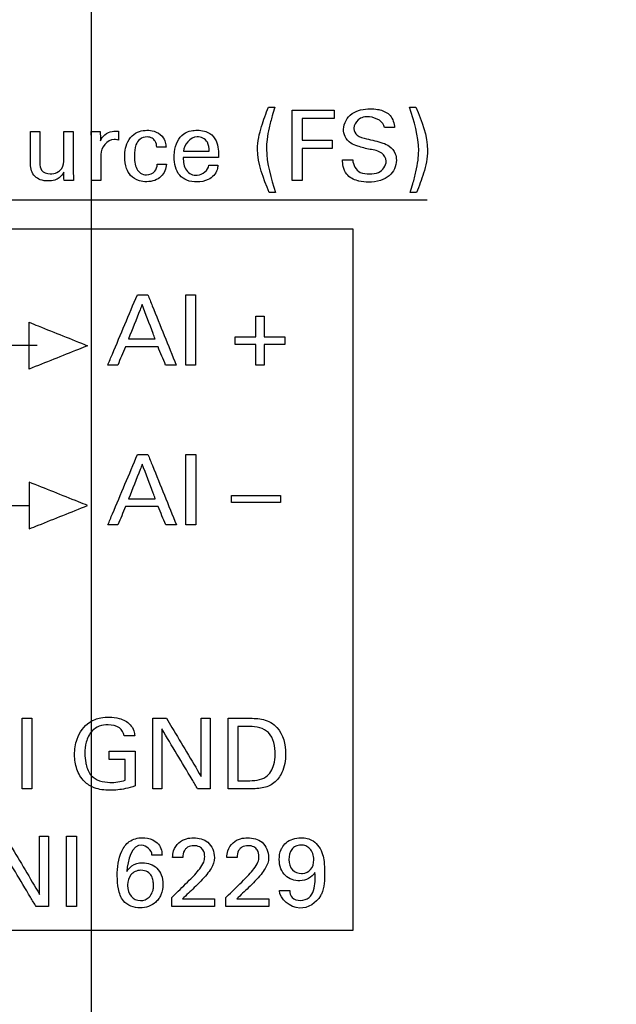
# Model space of a CAD drawing. Header units: inches. Extents: x 0 to 34, y 0 to 22.
# Tile 20 of 111: x 9.54 to 9.922, y 8.919 to 9.55. Entities that reach past the tile are written whole.
import ezdxf

# ---------------------------------------------------------------- set-up
doc = ezdxf.new("R2010")
doc.units = ezdxf.units.IN
doc.header["$LTSCALE"] = 1.87
doc.header["$MEASUREMENT"] = 0
doc.layers.get('0').update_dxf_attribs({"linetype": 'CONTINUOUS'})
doc.layers.add('DATUMCURVES', color=7, linetype='CONTINUOUS')
doc.layers.add('DIMENSIONS', color=7, linetype='CONTINUOUS')
doc.styles.get("Standard").update_dxf_attribs({"font": 'txt', "width": 0.8})
doc.dimstyles.new('DIMSTYLE_1', dxfattribs={"dimtxt": 0.125, "dimasz": 0.18, "dimexe": 0.18, "dimexo": 0.0625, "dimgap": 0.09, "dimtad": 0, "dimtih": 1, "dimtoh": 1, "dimdec": 3, "dimzin": 4, "dimdsep": 46, "dimtxsty": 'STANDARD', "dimblk": '_FILLED', "dimblk1": '_FILLED', "dimblk2": '_FILLED', "dimcen": 0.09, "dimadec": 0, "dimazin": 0, "dimtp": 0.001, "dimtm": 0.001, "dimtfac": 1, "dimtdec": 3, "dimtofl": 0, "dimtmove": 0, "dimatfit": 3, "dimldrblk": '_FILLED', "dimfxl": 1, "dimtolj": 1, "dimtzin": 4, "dimarcsym": 0})

# ---------------------------------------------------------------- blocks, each defined once
blk = doc.blocks.new('_FILLED')
at = {"color": 0, "linetype": 'BYBLOCK'}
blk.add_solid([(0, 0), (-1, 0.1736), (-1, -0.1736)], dxfattribs=at)
blk = doc.blocks.new('*D0')
at = {"layer": 'DIMENSIONS', "color": 2, "linetype": 'CONTINUOUS'}
for p, q in [((9.21098, 10.30652), (7.35598, 10.30652)), ((7.48098, 10.30652), (7.48098, 9.31105)), ((7.48098, 7.94852), (7.48098, 9.06105)), ((11.90848, 7.94852), (7.35598, 7.94852))]:
    blk.add_line(p, q, dxfattribs=at)
at = {"layer": 'DIMENSIONS', "color": 2, "linetype": 'CONTINUOUS', "xscale": 0.18, "yscale": 0.18, "zscale": 0.18}
for p, rotation in [((7.48098, 10.30652), 90), ((7.48098, 7.94852), 270)]:
    blk.add_blockref('_FILLED', p, dxfattribs=dict(at, rotation=rotation))
at = {"layer": 'DIMENSIONS', "color": 2, "linetype": 'CONTINUOUS', "width": 0.8}
for s, p in [('[', (7.44348, 9.12355)), (']', (8.04348, 9.12355)), ('2.358', (6.81848, 9.12355)), ('59.89', (7.54348, 9.12355))]:
    blk.add_text(s, height=0.125, dxfattribs=at).set_placement(p)
blk = doc.blocks.new('*D7')
at = {"layer": 'DIMENSIONS', "color": 2, "linetype": 'CONTINUOUS'}
for p, q in [((9.58598, 9.93152), (9.58598, 7.33682)), ((10.46098, 9.93152), (10.46098, 7.33682)), ((9.58598, 7.46182), (9.22598, 7.46182)), ((10.46098, 7.46182), (10.78871, 7.46182))]:
    blk.add_line(p, q, dxfattribs=at)
at = {"layer": 'DIMENSIONS', "color": 2, "linetype": 'CONTINUOUS', "xscale": 0.18, "yscale": 0.18, "zscale": 0.18}
blk.add_blockref('_FILLED', (9.58598, 7.46182), dxfattribs=at)
at = {"layer": 'DIMENSIONS', "color": 2, "linetype": 'CONTINUOUS', "xscale": 0.18, "yscale": 0.18, "zscale": 0.18, "rotation": 180}
blk.add_blockref('_FILLED', (10.46098, 7.46182), dxfattribs=at)
at = {"layer": 'DIMENSIONS', "color": 2, "linetype": 'CONTINUOUS', "width": 0.8}
for s, p in [('[', (11.57621, 7.39932)), (']', (12.17621, 7.39932)), ('3X', (10.85121, 7.39932)), ('.875', (11.05121, 7.39932)), ('22.23', (11.67621, 7.39932))]:
    blk.add_text(s, height=0.125, dxfattribs=at).set_placement(p)

msp = doc.modelspace()

# ---------------------------------------------------------------- linework, layer by layer
at = {"color": 7, "linetype": 'CONTINUOUS'}
msp.add_arc((11.97098, 35.48603), 26.75, 262.800267, 277.199733, dxfattribs=at)
at = {"layer": 'DATUMCURVES', "color": 40, "linetype": 'CONTINUOUS'}
for points, knots in [([(9.69998, 9.43914, 0.8645), (9.69637, 9.44804, 0.8645), (9.69046, 9.46226, 0.8645), (9.69462, 9.48114, 0.8645), (9.69794, 9.48977, 0.8645), (9.69954, 9.49383, 0.8645)], [0, 0, 0, 0, 0.50819, 0.768998, 1, 1, 1, 1]), ([(9.70367, 9.49383, 0.8645), (9.70307, 9.49199, 0.8645), (9.70167, 9.48762, 0.8645), (9.69995, 9.48072, 0.8645), (9.69853, 9.47366, 0.8645), (9.6976, 9.45957, 0.8645), (9.70126, 9.44824, 0.8645), (9.70404, 9.43914, 0.8645)], [0, 0, 0, 0, 0.103899, 0.246018, 0.381446, 0.489756, 1, 1, 1, 1]), ([(9.79035, 9.43914, 0.8645), (9.79094, 9.44101, 0.8645), (9.79234, 9.4454, 0.8645), (9.79407, 9.45232, 0.8645), (9.79549, 9.45938, 0.8645), (9.79642, 9.47345, 0.8645), (9.79275, 9.48475, 0.8645), (9.78998, 9.49383, 0.8645)], [0, 0, 0, 0, 0.104892, 0.247187, 0.382163, 0.490935, 1, 1, 1, 1]), ([(9.79404, 9.49383, 0.8645), (9.79764, 9.48496, 0.8645), (9.80355, 9.47076, 0.8645), (9.79938, 9.45189, 0.8645), (9.79609, 9.44322, 0.8645), (9.79448, 9.43914, 0.8645)], [0, 0, 0, 0, 0.507019, 0.767816, 1, 1, 1, 1]), ([(9.71473, 9.49196, 0.8645), (9.71613, 9.49196, 0.8645), (9.72509, 9.49196, 0.8645), (9.73405, 9.49196, 0.8645), (9.7416, 9.49196, 0.8645)], [0, 0, 0, 0, 0.15625, 1, 1, 1, 1]), ([(9.71473, 9.44683, 0.8645), (9.71473, 9.44918, 0.8645), (9.71473, 9.46423, 0.8645), (9.71473, 9.47927, 0.8645), (9.71473, 9.49196, 0.8645)], [0, 0, 0, 0, 0.15625, 1, 1, 1, 1]), ([(9.77498, 9.45915, 0.8645), (9.77498, 9.4611, 0.8645), (9.77204, 9.4657, 0.8645), (9.76444, 9.46661, 0.8645), (9.7578, 9.46838, 0.8645), (9.75191, 9.47054, 0.8645), (9.74833, 9.47455, 0.8645), (9.74686, 9.48188, 0.8645), (9.75109, 9.48951, 0.8645), (9.75864, 9.49233, 0.8645), (9.76429, 9.493, 0.8645), (9.76792, 9.49272, 0.8645), (9.76944, 9.49243, 0.8645)], [0, 0, 0, 0, 0.089389, 0.211012, 0.334766, 0.408515, 0.49485, 0.56701, 0.741272, 0.83296, 0.929491, 1, 1, 1, 1]), ([(9.77379, 9.48072, 0.8645), (9.77357, 9.48462, 0.8645), (9.76543, 9.48876, 0.8645), (9.75688, 9.48684, 0.8645), (9.7542, 9.4822, 0.8645), (9.75429, 9.48006, 0.8645), (9.7543, 9.47996, 0.8645)], [0, 0, 0, 0, 0.457915, 0.755088, 0.988307, 1, 1, 1, 1]), ([(9.76944, 9.49243, 0.8645), (9.76995, 9.49234, 0.8645), (9.77294, 9.49167, 0.8645), (9.77857, 9.48905, 0.8645), (9.78011, 9.48343, 0.8645), (9.78029, 9.48072, 0.8645)], [0, 0, 0, 0, 0.08921, 0.527095, 1, 1, 1, 1]), ([(9.7416, 9.48664, 0.8645), (9.74054, 9.48664, 0.8645), (9.7337, 9.48664, 0.8645), (9.72687, 9.48664, 0.8645), (9.7211, 9.48664, 0.8645)], [0, 0, 0, 0, 0.15625, 1, 1, 1, 1]), ([(9.54698, 9.45714, 0.8645), (9.54698, 9.45824, 0.8645), (9.54698, 9.46526, 0.8645), (9.54698, 9.47228, 0.8645), (9.54698, 9.47821, 0.8645)], [0, 0, 0, 0, 0.15625, 1, 1, 1, 1]), ([(9.55298, 9.47821, 0.8645), (9.55298, 9.47716, 0.8645), (9.55298, 9.47043, 0.8645), (9.55298, 9.4637, 0.8645), (9.55298, 9.45802, 0.8645)], [0, 0, 0, 0, 0.15625, 1, 1, 1, 1]), ([(9.56835, 9.46047, 0.8645), (9.56835, 9.46139, 0.8645), (9.56835, 9.4673, 0.8645), (9.56835, 9.47322, 0.8645), (9.56835, 9.47821, 0.8645)], [0, 0, 0, 0, 0.15625, 1, 1, 1, 1]), ([(9.57442, 9.47821, 0.8645), (9.57442, 9.47688, 0.8645), (9.57442, 9.46838, 0.8645), (9.57442, 9.45988, 0.8645), (9.57442, 9.45271, 0.8645)], [0, 0, 0, 0, 0.15625, 1, 1, 1, 1]), ([(9.59185, 9.47214, 0.8645), (9.59266, 9.47528, 0.8645), (9.59751, 9.47871, 0.8645), (9.60206, 9.47854, 0.8645), (9.60341, 9.47847, 0.8645)], [0, 0, 0, 0, 0.705244, 1, 1, 1, 1]), ([(9.60754, 9.46486, 0.8645), (9.60772, 9.4667, 0.8645), (9.60851, 9.47057, 0.8645), (9.61166, 9.47559, 0.8645), (9.61656, 9.47848, 0.8645), (9.62154, 9.47924, 0.8645), (9.62674, 9.47858, 0.8645), (9.63126, 9.47587, 0.8645), (9.63355, 9.47174, 0.8645), (9.63384, 9.4692, 0.8645), (9.63391, 9.46814, 0.8645)], [0, 0, 0, 0, 0.13696, 0.292033, 0.425468, 0.54793, 0.661049, 0.811446, 0.920829, 1, 1, 1, 1]), ([(9.62798, 9.46814, 0.8645), (9.62787, 9.46946, 0.8645), (9.62744, 9.47173, 0.8645), (9.62501, 9.47431, 0.8645), (9.62123, 9.47504, 0.8645), (9.61683, 9.4738, 0.8645), (9.61387, 9.46897, 0.8645), (9.6136, 9.46519, 0.8645), (9.6136, 9.46289, 0.8645)], [0, 0, 0, 0, 0.151439, 0.2535, 0.385804, 0.574504, 0.737197, 1, 1, 1, 1]), ([(9.63932, 9.46517, 0.8645), (9.63992, 9.46985, 0.8645), (9.64246, 9.47602, 0.8645), (9.64958, 9.4788, 0.8645), (9.65412, 9.47914, 0.8645), (9.65823, 9.47875, 0.8645), (9.66287, 9.47689, 0.8645), (9.66748, 9.47108, 0.8645), (9.66756, 9.46506, 0.8645), (9.66747, 9.46146, 0.8645)], [0, 0, 0, 0, 0.274323, 0.381806, 0.462826, 0.560879, 0.63988, 0.772639, 1, 1, 1, 1]), ([(9.66148, 9.46558, 0.8645), (9.66152, 9.46753, 0.8645), (9.66117, 9.47233, 0.8645), (9.65177, 9.47745, 0.8645), (9.64524, 9.46978, 0.8645), (9.64516, 9.46558, 0.8645)], [0, 0, 0, 0, 0.225958, 0.514299, 1, 1, 1, 1]), ([(9.7543, 9.47996, 0.8645), (9.75441, 9.47843, 0.8645), (9.75629, 9.4747, 0.8645), (9.76029, 9.47409, 0.8645), (9.76242, 9.47358, 0.8645)], [0, 0, 0, 0, 0.406224, 1, 1, 1, 1]), ([(9.5861, 9.44683, 0.8645), (9.5861, 9.44814, 0.8645), (9.5861, 9.45647, 0.8645), (9.5861, 9.4648, 0.8645), (9.5861, 9.47183, 0.8645)], [0, 0, 0, 0, 0.15625, 1, 1, 1, 1]), ([(9.60341, 9.47271, 0.8645), (9.60306, 9.47285, 0.8645), (9.60211, 9.47301, 0.8645), (9.60116, 9.47303, 0.8645), (9.6006, 9.47303, 0.8645)], [0, 0, 0, 0, 0.405155, 1, 1, 1, 1]), ([(9.7211, 9.47258, 0.8645), (9.72211, 9.47258, 0.8645), (9.72855, 9.47258, 0.8645), (9.73498, 9.47258, 0.8645), (9.74041, 9.47258, 0.8645)], [0, 0, 0, 0, 0.15625, 1, 1, 1, 1]), ([(9.76242, 9.47358, 0.8645), (9.76587, 9.4727, 0.8645), (9.77089, 9.47168, 0.8645), (9.77761, 9.46896, 0.8645), (9.78103, 9.46475, 0.8645), (9.78173, 9.45934, 0.8645), (9.78075, 9.4541, 0.8645), (9.777, 9.4493, 0.8645), (9.77097, 9.44631, 0.8645), (9.76416, 9.44556, 0.8645), (9.75951, 9.44593, 0.8645), (9.75748, 9.44643, 0.8645)], [0, 0, 0, 0, 0.186407, 0.268053, 0.375422, 0.449244, 0.548405, 0.646298, 0.756461, 0.89139, 1, 1, 1, 1]), ([(9.59204, 9.46352, 0.8645), (9.59204, 9.46265, 0.8645), (9.59204, 9.45709, 0.8645), (9.59204, 9.45153, 0.8645), (9.59204, 9.44683, 0.8645)], [0, 0, 0, 0, 0.15625, 1, 1, 1, 1]), ([(9.63416, 9.45728, 0.8645), (9.63399, 9.45439, 0.8645), (9.63202, 9.4498, 0.8645), (9.62658, 9.44653, 0.8645), (9.62164, 9.44578, 0.8645), (9.61612, 9.44651, 0.8645), (9.6111, 9.44937, 0.8645), (9.60789, 9.45518, 0.8645), (9.60731, 9.46041, 0.8645), (9.60745, 9.46394, 0.8645), (9.60754, 9.46486, 0.8645)], [0, 0, 0, 0, 0.191459, 0.29282, 0.408901, 0.51374, 0.657937, 0.76978, 0.939334, 1, 1, 1, 1]), ([(9.6136, 9.46289, 0.8645), (9.6136, 9.45997, 0.8645), (9.61384, 9.45559, 0.8645), (9.61741, 9.45107, 0.8645), (9.62197, 9.44996, 0.8645), (9.62713, 9.45191, 0.8645), (9.62816, 9.45567, 0.8645), (9.62823, 9.45728, 0.8645)], [0, 0, 0, 0, 0.325383, 0.461144, 0.609297, 0.820936, 1, 1, 1, 1]), ([(9.66716, 9.45664, 0.8645), (9.66705, 9.45565, 0.8645), (9.66671, 9.45325, 0.8645), (9.66462, 9.44983, 0.8645), (9.66023, 9.44655, 0.8645), (9.65395, 9.44556, 0.8645), (9.64738, 9.44641, 0.8645), (9.64038, 9.45129, 0.8645), (9.63881, 9.45856, 0.8645), (9.63919, 9.4641, 0.8645), (9.63932, 9.46517, 0.8645)], [0, 0, 0, 0, 0.064759, 0.154822, 0.250836, 0.410585, 0.551486, 0.671175, 0.936118, 1, 1, 1, 1]), ([(9.64516, 9.46558, 0.8645), (9.64601, 9.46558, 0.8645), (9.65145, 9.46558, 0.8645), (9.65689, 9.46558, 0.8645), (9.66148, 9.46558, 0.8645)], [0, 0, 0, 0, 0.15625, 1, 1, 1, 1]), ([(9.74041, 9.46733, 0.8645), (9.73941, 9.46733, 0.8645), (9.73297, 9.46733, 0.8645), (9.72653, 9.46733, 0.8645), (9.7211, 9.46733, 0.8645)], [0, 0, 0, 0, 0.15625, 1, 1, 1, 1]), ([(9.7211, 9.46733, 0.8645), (9.7211, 9.46626, 0.8645), (9.7211, 9.45943, 0.8645), (9.7211, 9.4526, 0.8645), (9.7211, 9.44683, 0.8645)], [0, 0, 0, 0, 0.15625, 1, 1, 1, 1]), ([(9.56835, 9.45221, 0.8645), (9.56764, 9.45082, 0.8645), (9.56605, 9.44858, 0.8645), (9.5623, 9.44679, 0.8645), (9.55808, 9.44635, 0.8645), (9.55352, 9.4469, 0.8645), (9.54831, 9.44993, 0.8645), (9.54698, 9.45444, 0.8645), (9.54698, 9.45714, 0.8645)], [0, 0, 0, 0, 0.157776, 0.266076, 0.411337, 0.584067, 0.72527, 1, 1, 1, 1]), ([(9.55298, 9.45802, 0.8645), (9.55298, 9.45644, 0.8645), (9.55344, 9.45237, 0.8645), (9.56047, 9.45013, 0.8645), (9.56777, 9.45326, 0.8645), (9.56835, 9.45846, 0.8645), (9.56835, 9.46047, 0.8645)], [0, 0, 0, 0, 0.189973, 0.432253, 0.758682, 1, 1, 1, 1]), ([(9.64492, 9.46146, 0.8645), (9.64486, 9.45868, 0.8645), (9.6456, 9.4528, 0.8645), (9.65464, 9.44814, 0.8645), (9.66093, 9.45339, 0.8645), (9.66129, 9.45664, 0.8645)], [0, 0, 0, 0, 0.322899, 0.619798, 1, 1, 1, 1]), ([(9.66747, 9.46146, 0.8645), (9.6663, 9.46146, 0.8645), (9.65878, 9.46146, 0.8645), (9.65126, 9.46146, 0.8645), (9.64492, 9.46146, 0.8645)], [0, 0, 0, 0, 0.15625, 1, 1, 1, 1]), ([(9.75748, 9.44643, 0.8645), (9.75722, 9.44649, 0.8645), (9.75427, 9.44726, 0.8645), (9.74964, 9.44967, 0.8645), (9.7472, 9.45542, 0.8645), (9.74704, 9.45863, 0.8645), (9.74704, 9.46002, 0.8645)], [0, 0, 0, 0, 0.041738, 0.483993, 0.777472, 1, 1, 1, 1]), ([(9.75354, 9.46002, 0.8645), (9.75366, 9.45691, 0.8645), (9.75685, 9.45116, 0.8645), (9.76237, 9.45108, 0.8645), (9.76441, 9.45108, 0.8645)], [0, 0, 0, 0, 0.603211, 1, 1, 1, 1]), ([(9.76441, 9.45108, 0.8645), (9.76631, 9.45108, 0.8645), (9.77123, 9.45136, 0.8645), (9.77498, 9.45626, 0.8645), (9.77498, 9.45915, 0.8645)], [0, 0, 0, 0, 0.395805, 1, 1, 1, 1]), ([(9.34867, 9.41591, 0.8645), (9.36976, 9.41591, 0.8645), (9.50476, 9.41591, 0.8645), (9.63976, 9.41591, 0.8645), (9.75367, 9.41591, 0.8645)], [0, 0, 0, 0, 0.15625, 1, 1, 1, 1]), ([(9.75367, 9.41591, 0.8645), (9.75367, 9.39247, 0.8645), (9.75367, 9.24247, 0.8645), (9.75367, 9.09247, 0.8645), (9.75367, 8.96591, 0.8645)], [0, 0, 0, 0, 0.15625, 1, 1, 1, 1]), ([(9.59649, 9.32843, 0.8645), (9.59748, 9.33078, 0.8645), (9.60381, 9.34582, 0.8645), (9.61015, 9.36086, 0.8645), (9.61549, 9.37355, 0.8645)], [0, 0, 0, 0, 0.15625, 1, 1, 1, 1]), ([(9.61855, 9.36737, 0.8645), (9.6181, 9.36621, 0.8645), (9.61518, 9.35884, 0.8645), (9.61226, 9.35147, 0.8645), (9.6098, 9.34525, 0.8645)], [0, 0, 0, 0, 0.15625, 1, 1, 1, 1]), ([(9.62687, 9.34525, 0.8645), (9.62643, 9.3464, 0.8645), (9.62366, 9.35377, 0.8645), (9.62089, 9.36115, 0.8645), (9.61855, 9.36737, 0.8645)], [0, 0, 0, 0, 0.15625, 1, 1, 1, 1]), ([(9.62218, 9.37355, 0.8645), (9.62313, 9.3712, 0.8645), (9.62921, 9.35616, 0.8645), (9.6353, 9.34112, 0.8645), (9.64043, 9.32843, 0.8645)], [0, 0, 0, 0, 0.15625, 1, 1, 1, 1]), ([(9.64655, 9.32843, 0.8645), (9.64655, 9.33078, 0.8645), (9.64655, 9.34582, 0.8645), (9.64655, 9.36086, 0.8645), (9.64655, 9.37355, 0.8645)], [0, 0, 0, 0, 0.15625, 1, 1, 1, 1]), ([(9.6528, 9.37355, 0.8645), (9.6528, 9.3712, 0.8645), (9.6528, 9.35616, 0.8645), (9.6528, 9.34112, 0.8645), (9.6528, 9.32843, 0.8645)], [0, 0, 0, 0, 0.15625, 1, 1, 1, 1]), ([(9.54612, 9.34091, 0.8645), (9.54612, 9.34169, 0.8645), (9.54612, 9.34669, 0.8645), (9.54612, 9.35169, 0.8645), (9.54612, 9.35591, 0.8645)], [0, 0, 0, 0, 0.15625, 1, 1, 1, 1]), ([(9.54612, 9.35591, 0.8645), (9.54808, 9.35512, 0.8645), (9.56058, 9.35012, 0.8645), (9.57308, 9.34512, 0.8645), (9.58363, 9.34091, 0.8645)], [0, 0, 0, 0, 0.15625, 1, 1, 1, 1]), ([(9.6098, 9.34525, 0.8645), (9.61069, 9.34525, 0.8645), (9.61638, 9.34525, 0.8645), (9.62207, 9.34525, 0.8645), (9.62687, 9.34525, 0.8645)], [0, 0, 0, 0, 0.15625, 1, 1, 1, 1]), ([(9.58363, 9.34091, 0.8645), (9.58167, 9.34012, 0.8645), (9.56917, 9.33512, 0.8645), (9.55667, 9.33012, 0.8645), (9.54612, 9.3259, 0.8645)], [0, 0, 0, 0, 0.15625, 1, 1, 1, 1]), ([(9.54612, 9.3259, 0.8645), (9.54612, 9.32669, 0.8645), (9.54612, 9.33169, 0.8645), (9.54612, 9.33669, 0.8645), (9.54612, 9.34091, 0.8645)], [0, 0, 0, 0, 0.15625, 1, 1, 1, 1]), ([(9.62874, 9.34017, 0.8645), (9.62765, 9.34017, 0.8645), (9.62067, 9.34017, 0.8645), (9.61369, 9.34017, 0.8645), (9.6078, 9.34017, 0.8645)], [0, 0, 0, 0, 0.15625, 1, 1, 1, 1]), ([(9.59658, 9.22602, 0.8645), (9.59757, 9.22837, 0.8645), (9.60391, 9.24342, 0.8645), (9.61024, 9.25846, 0.8645), (9.61559, 9.27115, 0.8645)], [0, 0, 0, 0, 0.15625, 1, 1, 1, 1]), ([(9.62228, 9.27115, 0.8645), (9.62323, 9.2688, 0.8645), (9.62931, 9.25376, 0.8645), (9.63539, 9.23871, 0.8645), (9.64052, 9.22602, 0.8645)], [0, 0, 0, 0, 0.15625, 1, 1, 1, 1]), ([(9.64665, 9.22602, 0.8645), (9.64665, 9.22837, 0.8645), (9.64665, 9.24342, 0.8645), (9.64665, 9.25846, 0.8645), (9.64665, 9.27115, 0.8645)], [0, 0, 0, 0, 0.15625, 1, 1, 1, 1]), ([(9.65289, 9.27115, 0.8645), (9.65289, 9.2688, 0.8645), (9.65289, 9.25376, 0.8645), (9.65289, 9.23871, 0.8645), (9.65289, 9.22602, 0.8645)], [0, 0, 0, 0, 0.15625, 1, 1, 1, 1]), ([(9.61865, 9.26496, 0.8645), (9.61819, 9.26381, 0.8645), (9.61527, 9.25644, 0.8645), (9.61236, 9.24906, 0.8645), (9.6099, 9.24284, 0.8645)], [0, 0, 0, 0, 0.15625, 1, 1, 1, 1]), ([(9.62696, 9.24284, 0.8645), (9.62653, 9.24399, 0.8645), (9.62376, 9.25137, 0.8645), (9.62098, 9.25874, 0.8645), (9.61865, 9.26496, 0.8645)], [0, 0, 0, 0, 0.15625, 1, 1, 1, 1]), ([(9.58363, 9.23846, 0.8645), (9.58167, 9.23924, 0.8645), (9.56917, 9.24424, 0.8645), (9.55667, 9.24924, 0.8645), (9.54612, 9.25346, 0.8645)], [0, 0, 0, 0, 0.15625, 1, 1, 1, 1]), ([(9.54612, 9.25346, 0.8645), (9.54612, 9.25268, 0.8645), (9.54612, 9.24768, 0.8645), (9.54612, 9.24268, 0.8645), (9.54612, 9.23846, 0.8645)], [0, 0, 0, 0, 0.15625, 1, 1, 1, 1]), ([(9.6099, 9.24284, 0.8645), (9.61079, 9.24284, 0.8645), (9.61647, 9.24284, 0.8645), (9.62216, 9.24284, 0.8645), (9.62696, 9.24284, 0.8645)], [0, 0, 0, 0, 0.15625, 1, 1, 1, 1]), ([(9.6759, 9.24496, 0.8645), (9.67752, 9.24496, 0.8645), (9.68794, 9.24496, 0.8645), (9.69836, 9.24496, 0.8645), (9.70715, 9.24496, 0.8645)], [0, 0, 0, 0, 0.15625, 1, 1, 1, 1]), ([(9.54612, 9.23846, 0.8645), (9.54612, 9.23768, 0.8645), (9.54612, 9.23268, 0.8645), (9.54612, 9.22768, 0.8645), (9.54612, 9.22346, 0.8645)], [0, 0, 0, 0, 0.15625, 1, 1, 1, 1]), ([(9.54612, 9.22346, 0.8645), (9.54808, 9.22424, 0.8645), (9.56058, 9.22924, 0.8645), (9.57308, 9.23424, 0.8645), (9.58363, 9.23846, 0.8645)], [0, 0, 0, 0, 0.15625, 1, 1, 1, 1]), ([(9.62883, 9.23777, 0.8645), (9.62774, 9.23777, 0.8645), (9.62076, 9.23777, 0.8645), (9.61379, 9.23777, 0.8645), (9.6079, 9.23777, 0.8645)], [0, 0, 0, 0, 0.15625, 1, 1, 1, 1]), ([(9.70715, 9.24045, 0.8645), (9.70552, 9.24045, 0.8645), (9.6951, 9.24045, 0.8645), (9.68469, 9.24045, 0.8645), (9.6759, 9.24045, 0.8645)], [0, 0, 0, 0, 0.15625, 1, 1, 1, 1]), ([(9.57526, 9.07871, 0.8645), (9.57526, 9.08208, 0.8645), (9.5764, 9.08996, 0.8645), (9.58267, 9.09942, 0.8645), (9.59132, 9.10246, 0.8645), (9.59781, 9.10293, 0.8645), (9.6045, 9.10236, 0.8645), (9.61038, 9.09913, 0.8645), (9.61342, 9.09452, 0.8645), (9.61374, 9.09185, 0.8645), (9.61382, 9.09077, 0.8645)], [0, 0, 0, 0, 0.170849, 0.400093, 0.528722, 0.621421, 0.729995, 0.865857, 0.945078, 1, 1, 1, 1]), ([(9.54169, 9.0569, 0.8645), (9.54169, 9.05925, 0.8645), (9.54169, 9.07429, 0.8645), (9.54169, 9.08934, 0.8645), (9.54169, 9.10203, 0.8645)], [0, 0, 0, 0, 0.15625, 1, 1, 1, 1]), ([(9.54794, 9.10203, 0.8645), (9.54794, 9.09968, 0.8645), (9.54794, 9.08464, 0.8645), (9.54794, 9.06959, 0.8645), (9.54794, 9.0569, 0.8645)], [0, 0, 0, 0, 0.15625, 1, 1, 1, 1]), ([(9.607, 9.09077, 0.8645), (9.60668, 9.09273, 0.8645), (9.6041, 9.09706, 0.8645), (9.59727, 9.09814, 0.8645), (9.59108, 9.09744, 0.8645), (9.58547, 9.0937, 0.8645), (9.58242, 9.08712, 0.8645), (9.58158, 9.0799, 0.8645), (9.58201, 9.0755, 0.8645), (9.58242, 9.07348, 0.8645)], [0, 0, 0, 0, 0.12906, 0.289569, 0.416795, 0.531123, 0.710451, 0.868053, 1, 1, 1, 1]), ([(9.6255, 9.0569, 0.8645), (9.6255, 9.05925, 0.8645), (9.6255, 9.07429, 0.8645), (9.6255, 9.08934, 0.8645), (9.6255, 9.10203, 0.8645)], [0, 0, 0, 0, 0.15625, 1, 1, 1, 1]), ([(9.63419, 9.10203, 0.8645), (9.63535, 9.10008, 0.8645), (9.64274, 9.08765, 0.8645), (9.65014, 9.07521, 0.8645), (9.65638, 9.06471, 0.8645)], [0, 0, 0, 0, 0.15625, 1, 1, 1, 1]), ([(9.65638, 9.06471, 0.8645), (9.65638, 9.06666, 0.8645), (9.65638, 9.0791, 0.8645), (9.65638, 9.09153, 0.8645), (9.65638, 9.10203, 0.8645)], [0, 0, 0, 0, 0.15625, 1, 1, 1, 1]), ([(9.66213, 9.10203, 0.8645), (9.66213, 9.09968, 0.8645), (9.66213, 9.08464, 0.8645), (9.66213, 9.06959, 0.8645), (9.66213, 9.0569, 0.8645)], [0, 0, 0, 0, 0.15625, 1, 1, 1, 1]), ([(9.67369, 9.0569, 0.8645), (9.67369, 9.05925, 0.8645), (9.67369, 9.07429, 0.8645), (9.67369, 9.08934, 0.8645), (9.67369, 9.10203, 0.8645)], [0, 0, 0, 0, 0.15625, 1, 1, 1, 1]), ([(9.67995, 9.09683, 0.8645), (9.67995, 9.09502, 0.8645), (9.67995, 9.08342, 0.8645), (9.67995, 9.07182, 0.8645), (9.67995, 9.06203, 0.8645)], [0, 0, 0, 0, 0.15625, 1, 1, 1, 1]), ([(9.68675, 9.10203, 0.8645), (9.68993, 9.10203, 0.8645), (9.69659, 9.10216, 0.8645), (9.70818, 9.09541, 0.8645), (9.71155, 9.08087, 0.8645), (9.70928, 9.06815, 0.8645), (9.70356, 9.05998, 0.8645), (9.69523, 9.0567, 0.8645), (9.68943, 9.0569, 0.8645), (9.68638, 9.0569, 0.8645)], [0, 0, 0, 0, 0.126425, 0.260524, 0.498787, 0.659798, 0.770309, 0.878603, 1, 1, 1, 1]), ([(9.70382, 9.07883, 0.8645), (9.70382, 9.08374, 0.8645), (9.70211, 9.09453, 0.8645), (9.69165, 9.09683, 0.8645), (9.68744, 9.09683, 0.8645)], [0, 0, 0, 0, 0.538328, 1, 1, 1, 1]), ([(9.65413, 9.0569, 0.8645), (9.65293, 9.0589, 0.8645), (9.64529, 9.07167, 0.8645), (9.63764, 9.08444, 0.8645), (9.63119, 9.09522, 0.8645)], [0, 0, 0, 0, 0.15625, 1, 1, 1, 1]), ([(9.63119, 9.09522, 0.8645), (9.63119, 9.09322, 0.8645), (9.63119, 9.08045, 0.8645), (9.63119, 9.06768, 0.8645), (9.63119, 9.0569, 0.8645)], [0, 0, 0, 0, 0.15625, 1, 1, 1, 1]), ([(9.61401, 9.05865, 0.8645), (9.61199, 9.05798, 0.8645), (9.60674, 9.05647, 0.8645), (9.5979, 9.05555, 0.8645), (9.58849, 9.05651, 0.8645), (9.58065, 9.06147, 0.8645), (9.57615, 9.0693, 0.8645), (9.57526, 9.07557, 0.8645), (9.57526, 9.07871, 0.8645)], [0, 0, 0, 0, 0.120777, 0.31032, 0.504505, 0.64588, 0.821383, 1, 1, 1, 1]), ([(9.59744, 9.0809, 0.8645), (9.5983, 9.0809, 0.8645), (9.60383, 9.0809, 0.8645), (9.60935, 9.0809, 0.8645), (9.61401, 9.0809, 0.8645)], [0, 0, 0, 0, 0.15625, 1, 1, 1, 1]), ([(9.61401, 9.0809, 0.8645), (9.61401, 9.07974, 0.8645), (9.61401, 9.07232, 0.8645), (9.61401, 9.06491, 0.8645), (9.61401, 9.05865, 0.8645)], [0, 0, 0, 0, 0.15625, 1, 1, 1, 1]), ([(9.68607, 9.06203, 0.8645), (9.69009, 9.06203, 0.8645), (9.69814, 9.06242, 0.8645), (9.70335, 9.07137, 0.8645), (9.70382, 9.07664, 0.8645), (9.70382, 9.07883, 0.8645)], [0, 0, 0, 0, 0.431765, 0.765118, 1, 1, 1, 1]), ([(9.58242, 9.07348, 0.8645), (9.58248, 9.07315, 0.8645), (9.58313, 9.07021, 0.8645), (9.5858, 9.06298, 0.8645), (9.59722, 9.06007, 0.8645), (9.60459, 9.06139, 0.8645), (9.60775, 9.06234, 0.8645)], [0, 0, 0, 0, 0.032085, 0.281182, 0.686069, 1, 1, 1, 1]), ([(9.53067, 9.02649, 0.8645), (9.53183, 9.02455, 0.8645), (9.53923, 9.01211, 0.8645), (9.54662, 8.99967, 0.8645), (9.55286, 8.98918, 0.8645)], [0, 0, 0, 0, 0.15625, 1, 1, 1, 1]), ([(9.55286, 8.98918, 0.8645), (9.55286, 8.99112, 0.8645), (9.55286, 9.00356, 0.8645), (9.55286, 9.016, 0.8645), (9.55286, 9.02649, 0.8645)], [0, 0, 0, 0, 0.15625, 1, 1, 1, 1]), ([(9.55862, 9.02649, 0.8645), (9.55862, 9.02414, 0.8645), (9.55862, 9.0091, 0.8645), (9.55862, 8.99406, 0.8645), (9.55862, 8.98137, 0.8645)], [0, 0, 0, 0, 0.15625, 1, 1, 1, 1]), ([(9.57018, 8.98137, 0.8645), (9.57018, 8.98372, 0.8645), (9.57018, 8.99876, 0.8645), (9.57018, 9.0138, 0.8645), (9.57018, 9.02649, 0.8645)], [0, 0, 0, 0, 0.15625, 1, 1, 1, 1]), ([(9.57643, 9.02649, 0.8645), (9.57643, 9.02414, 0.8645), (9.57643, 9.0091, 0.8645), (9.57643, 8.99406, 0.8645), (9.57643, 8.98137, 0.8645)], [0, 0, 0, 0, 0.15625, 1, 1, 1, 1]), ([(9.62923, 8.98641, 0.8645), (9.62868, 8.98562, 0.8645), (9.62567, 8.98211, 0.8645), (9.61701, 8.97893, 0.8645), (9.60612, 8.98329, 0.8645), (9.603, 8.99275, 0.8645), (9.60228, 9.0035, 0.8645), (9.60328, 9.01327, 0.8645), (9.60674, 9.01918, 0.8645), (9.60754, 9.02023, 0.8645)], [0, 0, 0, 0, 0.046493, 0.220741, 0.409231, 0.540852, 0.677833, 0.936451, 1, 1, 1, 1]), ([(9.60754, 9.02023, 0.8645), (9.60835, 9.02129, 0.8645), (9.61131, 9.02431, 0.8645), (9.61807, 9.0261, 0.8645), (9.62478, 9.02473, 0.8645), (9.62922, 9.02167, 0.8645), (9.6311, 9.01794, 0.8645), (9.63126, 9.01543, 0.8645), (9.6313, 9.01437, 0.8645)], [0, 0, 0, 0, 0.124978, 0.399514, 0.619165, 0.762059, 0.898668, 1, 1, 1, 1]), ([(9.62487, 9.01437, 0.8645), (9.62483, 9.01743, 0.8645), (9.61361, 9.02684, 0.8645), (9.60905, 9.01038, 0.8645), (9.60874, 9.00392, 0.8645)], [0, 0, 0, 0, 0.321583, 1, 1, 1, 1]), ([(9.63812, 9.01281, 0.8645), (9.63816, 9.01426, 0.8645), (9.6385, 9.01782, 0.8645), (9.64159, 9.02254, 0.8645), (9.64659, 9.02505, 0.8645), (9.65309, 9.0258, 0.8645), (9.66204, 9.02382, 0.8645), (9.66486, 9.01636, 0.8645), (9.66486, 9.01281, 0.8645)], [0, 0, 0, 0, 0.10699, 0.258291, 0.390703, 0.504133, 0.739275, 1, 1, 1, 1]), ([(9.6488, 8.99819, 0.8645), (9.65119, 9.00051, 0.8645), (9.65459, 9.00414, 0.8645), (9.6581, 9.00932, 0.8645), (9.65896, 9.01361, 0.8645), (9.65815, 9.01736, 0.8645), (9.6553, 9.02001, 0.8645), (9.65162, 9.02058, 0.8645), (9.64847, 9.02006, 0.8645), (9.64703, 9.01895, 0.8645), (9.64673, 9.01866, 0.8645)], [0, 0, 0, 0, 0.286417, 0.428409, 0.528423, 0.656478, 0.738052, 0.846334, 0.964987, 1, 1, 1, 1]), ([(9.67287, 9.01281, 0.8645), (9.67291, 9.01426, 0.8645), (9.67325, 9.01782, 0.8645), (9.67634, 9.02254, 0.8645), (9.68134, 9.02505, 0.8645), (9.68784, 9.0258, 0.8645), (9.69679, 9.02382, 0.8645), (9.69961, 9.01636, 0.8645), (9.69961, 9.01281, 0.8645)], [0, 0, 0, 0, 0.106992, 0.258285, 0.390709, 0.504126, 0.73928, 1, 1, 1, 1]), ([(9.68355, 8.99819, 0.8645), (9.68594, 9.00051, 0.8645), (9.68934, 9.00414, 0.8645), (9.69286, 9.00932, 0.8645), (9.69371, 9.01361, 0.8645), (9.6929, 9.01736, 0.8645), (9.69005, 9.02001, 0.8645), (9.68637, 9.02058, 0.8645), (9.68322, 9.02006, 0.8645), (9.68179, 9.01895, 0.8645), (9.68149, 9.01866, 0.8645)], [0, 0, 0, 0, 0.2864, 0.428452, 0.528457, 0.656516, 0.738092, 0.846378, 0.965004, 1, 1, 1, 1]), ([(9.70825, 9.01907, 0.8645), (9.70892, 9.02024, 0.8645), (9.71195, 9.02397, 0.8645), (9.71964, 9.02623, 0.8645), (9.72943, 9.02401, 0.8645), (9.73412, 9.01676, 0.8645), (9.73537, 9.00944, 0.8645), (9.73555, 9.00092, 0.8645), (9.73557, 8.9932, 0.8645), (9.73307, 8.98861, 0.8645), (9.73284, 8.98823, 0.8645)], [0, 0, 0, 0, 0.067508, 0.235829, 0.370484, 0.548038, 0.626553, 0.744666, 0.978596, 1, 1, 1, 1]), ([(9.7203, 9.02074, 0.8645), (9.71929, 9.02069, 0.8645), (9.71669, 9.02027, 0.8645), (9.71363, 9.0175, 0.8645), (9.71179, 9.01105, 0.8645), (9.71417, 9.00407, 0.8645), (9.71883, 9.00246, 0.8645), (9.7212, 9.00256, 0.8645), (9.72143, 9.00258, 0.8645)], [0, 0, 0, 0, 0.116048, 0.232097, 0.464194, 0.718356, 0.972518, 1, 1, 1, 1]), ([(9.72143, 9.00258, 0.8645), (9.72339, 9.00275, 0.8645), (9.72731, 9.00447, 0.8645), (9.72944, 9.01198, 0.8645), (9.72717, 9.01807, 0.8645), (9.72333, 9.02036, 0.8645), (9.72167, 9.02081, 0.8645), (9.7203, 9.02074, 0.8645)], [0, 0, 0, 0, 0.207971, 0.440409, 0.720204, 0.860102, 1, 1, 1, 1]), ([(9.55061, 8.98137, 0.8645), (9.54942, 8.98336, 0.8645), (9.54177, 8.99614, 0.8645), (9.53413, 9.00891, 0.8645), (9.52768, 9.01968, 0.8645)], [0, 0, 0, 0, 0.15625, 1, 1, 1, 1]), ([(9.64673, 9.01866, 0.8645), (9.64629, 9.01824, 0.8645), (9.64496, 9.01651, 0.8645), (9.64467, 9.0143, 0.8645), (9.64467, 9.01281, 0.8645)], [0, 0, 0, 0, 0.29011, 1, 1, 1, 1]), ([(9.68149, 9.01866, 0.8645), (9.68104, 9.01824, 0.8645), (9.67972, 9.01651, 0.8645), (9.67943, 9.0143, 0.8645), (9.67943, 9.01281, 0.8645)], [0, 0, 0, 0, 0.290032, 1, 1, 1, 1]), ([(9.7293, 9.00324, 0.8645), (9.72757, 8.99997, 0.8645), (9.71995, 8.99619, 0.8645), (9.71107, 8.99967, 0.8645), (9.70702, 9.00566, 0.8645), (9.7061, 9.01163, 0.8645), (9.70683, 9.01633, 0.8645), (9.70802, 9.01868, 0.8645), (9.70825, 9.01907, 0.8645)], [0, 0, 0, 0, 0.277964, 0.522978, 0.652606, 0.804193, 0.966448, 1, 1, 1, 1]), ([(9.60874, 9.00392, 0.8645), (9.60963, 9.00522, 0.8645), (9.6122, 9.00843, 0.8645), (9.61972, 9.01028, 0.8645), (9.62742, 9.0076, 0.8645), (9.63131, 9.00142, 0.8645), (9.63219, 8.99536, 0.8645), (9.63134, 8.99005, 0.8645), (9.62978, 8.98721, 0.8645), (9.62923, 8.98641, 0.8645)], [0, 0, 0, 0, 0.11103, 0.279142, 0.509451, 0.631013, 0.774831, 0.932513, 1, 1, 1, 1]), ([(9.66486, 9.01281, 0.8645), (9.66486, 9.01037, 0.8645), (9.66343, 9.00635, 0.8645), (9.66096, 9.00322, 0.8645), (9.65999, 9.002, 0.8645)], [0, 0, 0, 0, 0.609751, 1, 1, 1, 1]), ([(9.69961, 9.01281, 0.8645), (9.69961, 9.01037, 0.8645), (9.69818, 9.00635, 0.8645), (9.69571, 9.00322, 0.8645), (9.69474, 9.002, 0.8645)], [0, 0, 0, 0, 0.609751, 1, 1, 1, 1]), ([(9.62586, 8.995, 0.8645), (9.62589, 8.99582, 0.8645), (9.62582, 8.99605, 0.8645), (9.62558, 8.9984, 0.8645), (9.62473, 9.00101, 0.8645), (9.62248, 9.0038, 0.8645), (9.61818, 9.00496, 0.8645), (9.61375, 9.00402, 0.8645), (9.61037, 9.00114, 0.8645), (9.60928, 8.99759, 0.8645), (9.60919, 8.99535, 0.8645)], [0, 0, 0, 0, 0.069971, 0.139942, 0.279884, 0.419826, 0.559767, 0.673161, 0.786554, 1, 1, 1, 1]), ([(9.71312, 8.99167, 0.8645), (9.71312, 8.99005, 0.8645), (9.71425, 8.98618, 0.8645), (9.72019, 8.98477, 0.8645), (9.72594, 8.98646, 0.8645), (9.72967, 8.99365, 0.8645), (9.72948, 8.9994, 0.8645), (9.7293, 9.00324, 0.8645)], [0, 0, 0, 0, 0.146892, 0.315325, 0.490155, 0.652162, 1, 1, 1, 1]), ([(9.60919, 8.99535, 0.8645), (9.60918, 8.99521, 0.8645), (9.60911, 8.99236, 0.8645), (9.61092, 8.98719, 0.8645), (9.6168, 8.98436, 0.8645), (9.62255, 8.98618, 0.8645), (9.62494, 8.98981, 0.8645), (9.62573, 8.99236, 0.8645), (9.62584, 8.99438, 0.8645), (9.62586, 8.995, 0.8645)], [0, 0, 0, 0, 0.014078, 0.28692, 0.559763, 0.779882, 0.889941, 0.94497, 1, 1, 1, 1]), ([(9.63749, 8.98705, 0.8645), (9.63808, 8.98763, 0.8645), (9.64185, 8.99134, 0.8645), (9.64562, 8.99505, 0.8645), (9.6488, 8.99819, 0.8645)], [0, 0, 0, 0, 0.15625, 1, 1, 1, 1]), ([(9.67224, 8.98705, 0.8645), (9.67283, 8.98763, 0.8645), (9.6766, 8.99134, 0.8645), (9.68037, 8.99505, 0.8645), (9.68355, 8.99819, 0.8645)], [0, 0, 0, 0, 0.15625, 1, 1, 1, 1]), ([(9.73284, 8.98823, 0.8645), (9.73013, 8.98368, 0.8645), (9.7193, 8.97602, 0.8645), (9.70671, 8.98593, 0.8645), (9.70655, 8.99167, 0.8645)], [0, 0, 0, 0, 0.470456, 1, 1, 1, 1]), ([(9.64443, 8.9863, 0.8645), (9.6455, 8.9863, 0.8645), (9.65236, 8.9863, 0.8645), (9.65921, 8.9863, 0.8645), (9.66499, 8.9863, 0.8645)], [0, 0, 0, 0, 0.15625, 1, 1, 1, 1]), ([(9.67918, 8.9863, 0.8645), (9.68025, 8.9863, 0.8645), (9.6871, 8.9863, 0.8645), (9.69396, 8.9863, 0.8645), (9.69974, 8.9863, 0.8645)], [0, 0, 0, 0, 0.15625, 1, 1, 1, 1]), ([(9.66499, 8.98137, 0.8645), (9.66356, 8.98137, 0.8645), (9.65439, 8.98137, 0.8645), (9.64523, 8.98137, 0.8645), (9.63749, 8.98137, 0.8645)], [0, 0, 0, 0, 0.15625, 1, 1, 1, 1]), ([(9.69974, 8.98137, 0.8645), (9.69831, 8.98137, 0.8645), (9.68914, 8.98137, 0.8645), (9.67998, 8.98137, 0.8645), (9.67224, 8.98137, 0.8645)], [0, 0, 0, 0, 0.15625, 1, 1, 1, 1]), ([(9.75367, 8.96591, 0.8645), (9.73258, 8.96591, 0.8645), (9.59757, 8.96591, 0.8645), (9.46257, 8.96591, 0.8645), (9.34867, 8.96591, 0.8645)], [0, 0, 0, 0, 0.15625, 1, 1, 1, 1])]:
    msp.add_open_spline(points, degree=3, knots=knots, dxfattribs=at)
for points in [[(9.69954, 9.49383, 0.8645), (9.70091, 9.49383, 0.8645), (9.70229, 9.49383, 0.8645), (9.70367, 9.49383, 0.8645)], [(9.78998, 9.49383, 0.8645), (9.79133, 9.49383, 0.8645), (9.79269, 9.49383, 0.8645), (9.79404, 9.49383, 0.8645)], [(9.7416, 9.49196, 0.8645), (9.7416, 9.49019, 0.8645), (9.7416, 9.48842, 0.8645), (9.7416, 9.48664, 0.8645)], [(9.7211, 9.48664, 0.8645), (9.7211, 9.48195, 0.8645), (9.7211, 9.47727, 0.8645), (9.7211, 9.47258, 0.8645)], [(9.54698, 9.47821, 0.8645), (9.54898, 9.47821, 0.8645), (9.55098, 9.47821, 0.8645), (9.55298, 9.47821, 0.8645)], [(9.56835, 9.47821, 0.8645), (9.57037, 9.47821, 0.8645), (9.5724, 9.47821, 0.8645), (9.57442, 9.47821, 0.8645)], [(9.5861, 9.47183, 0.8645), (9.5861, 9.47396, 0.8645), (9.58598, 9.47609, 0.8645), (9.58579, 9.47821, 0.8645)], [(9.58579, 9.47821, 0.8645), (9.58777, 9.47821, 0.8645), (9.58975, 9.47821, 0.8645), (9.59173, 9.47821, 0.8645)], [(9.59173, 9.47821, 0.8645), (9.59177, 9.47619, 0.8645), (9.59181, 9.47417, 0.8645), (9.59185, 9.47214, 0.8645)], [(9.60341, 9.47847, 0.8645), (9.60341, 9.47655, 0.8645), (9.60341, 9.47463, 0.8645), (9.60341, 9.47271, 0.8645)], [(9.78029, 9.48072, 0.8645), (9.77812, 9.48072, 0.8645), (9.77596, 9.48072, 0.8645), (9.77379, 9.48072, 0.8645)], [(9.6006, 9.47303, 0.8645), (9.59634, 9.47303, 0.8645), (9.59204, 9.46778, 0.8645), (9.59204, 9.46352, 0.8645)], [(9.74041, 9.47258, 0.8645), (9.74041, 9.47083, 0.8645), (9.74041, 9.46908, 0.8645), (9.74041, 9.46733, 0.8645)], [(9.63391, 9.46814, 0.8645), (9.63193, 9.46814, 0.8645), (9.62996, 9.46814, 0.8645), (9.62798, 9.46814, 0.8645)], [(9.62823, 9.45728, 0.8645), (9.63021, 9.45728, 0.8645), (9.63218, 9.45728, 0.8645), (9.63416, 9.45728, 0.8645)], [(9.66129, 9.45664, 0.8645), (9.66325, 9.45664, 0.8645), (9.6652, 9.45664, 0.8645), (9.66716, 9.45664, 0.8645)], [(9.74704, 9.46002, 0.8645), (9.74921, 9.46002, 0.8645), (9.75137, 9.46002, 0.8645), (9.75354, 9.46002, 0.8645)], [(9.56848, 9.44683, 0.8645), (9.56843, 9.44862, 0.8645), (9.56839, 9.45042, 0.8645), (9.56835, 9.45221, 0.8645)], [(9.57442, 9.45271, 0.8645), (9.57442, 9.45075, 0.8645), (9.57453, 9.44879, 0.8645), (9.57461, 9.44683, 0.8645)], [(9.57461, 9.44683, 0.8645), (9.57256, 9.44683, 0.8645), (9.57052, 9.44683, 0.8645), (9.56848, 9.44683, 0.8645)], [(9.59204, 9.44683, 0.8645), (9.59006, 9.44683, 0.8645), (9.58808, 9.44683, 0.8645), (9.5861, 9.44683, 0.8645)], [(9.7211, 9.44683, 0.8645), (9.71898, 9.44683, 0.8645), (9.71685, 9.44683, 0.8645), (9.71473, 9.44683, 0.8645)], [(9.70404, 9.43914, 0.8645), (9.70269, 9.43914, 0.8645), (9.70133, 9.43914, 0.8645), (9.69998, 9.43914, 0.8645)], [(9.79448, 9.43914, 0.8645), (9.7931, 9.43914, 0.8645), (9.79173, 9.43914, 0.8645), (9.79035, 9.43914, 0.8645)], [(9.21124, 9.43434, 0.8645), (9.40792, 9.43434, 0.8645), (9.60459, 9.43434, 0.8645), (9.80126, 9.43434, 0.8645)], [(9.61549, 9.37355, 0.8645), (9.61772, 9.37355, 0.8645), (9.61995, 9.37355, 0.8645), (9.62218, 9.37355, 0.8645)], [(9.64655, 9.37355, 0.8645), (9.64863, 9.37355, 0.8645), (9.65072, 9.37355, 0.8645), (9.6528, 9.37355, 0.8645)], [(9.69143, 9.34655, 0.8645), (9.69143, 9.35099, 0.8645), (9.69143, 9.35543, 0.8645), (9.69143, 9.35987, 0.8645)], [(9.69143, 9.35987, 0.8645), (9.69318, 9.35987, 0.8645), (9.69493, 9.35987, 0.8645), (9.69668, 9.35987, 0.8645)], [(9.69668, 9.35987, 0.8645), (9.69668, 9.35543, 0.8645), (9.69668, 9.35099, 0.8645), (9.69668, 9.34655, 0.8645)], [(9.67812, 9.34175, 0.8645), (9.67812, 9.34335, 0.8645), (9.67812, 9.34495, 0.8645), (9.67812, 9.34655, 0.8645)], [(9.67812, 9.34655, 0.8645), (9.68255, 9.34655, 0.8645), (9.68699, 9.34655, 0.8645), (9.69143, 9.34655, 0.8645)], [(9.69668, 9.34655, 0.8645), (9.70111, 9.34655, 0.8645), (9.70555, 9.34655, 0.8645), (9.70999, 9.34655, 0.8645)], [(9.70999, 9.34655, 0.8645), (9.70999, 9.34495, 0.8645), (9.70999, 9.34335, 0.8645), (9.70999, 9.34175, 0.8645)], [(9.55121, 9.34109, 0.8645), (9.51723, 9.34111, 0.8645), (9.48326, 9.34112, 0.8645), (9.44928, 9.34114, 0.8645)], [(9.6078, 9.34017, 0.8645), (9.60618, 9.33626, 0.8645), (9.60455, 9.33234, 0.8645), (9.60293, 9.32843, 0.8645)], [(9.63361, 9.32843, 0.8645), (9.63199, 9.33234, 0.8645), (9.63036, 9.33626, 0.8645), (9.62874, 9.34017, 0.8645)], [(9.69143, 9.34175, 0.8645), (9.68699, 9.34175, 0.8645), (9.68255, 9.34175, 0.8645), (9.67812, 9.34175, 0.8645)], [(9.69143, 9.32843, 0.8645), (9.69143, 9.33287, 0.8645), (9.69143, 9.33731, 0.8645), (9.69143, 9.34175, 0.8645)], [(9.70999, 9.34175, 0.8645), (9.70555, 9.34175, 0.8645), (9.70111, 9.34175, 0.8645), (9.69668, 9.34175, 0.8645)], [(9.69668, 9.34175, 0.8645), (9.69668, 9.33731, 0.8645), (9.69668, 9.33287, 0.8645), (9.69668, 9.32843, 0.8645)], [(9.60293, 9.32843, 0.8645), (9.60078, 9.32843, 0.8645), (9.59864, 9.32843, 0.8645), (9.59649, 9.32843, 0.8645)], [(9.64043, 9.32843, 0.8645), (9.63816, 9.32843, 0.8645), (9.63589, 9.32843, 0.8645), (9.63361, 9.32843, 0.8645)], [(9.6528, 9.32843, 0.8645), (9.65072, 9.32843, 0.8645), (9.64863, 9.32843, 0.8645), (9.64655, 9.32843, 0.8645)], [(9.69668, 9.32843, 0.8645), (9.69493, 9.32843, 0.8645), (9.69318, 9.32843, 0.8645), (9.69143, 9.32843, 0.8645)], [(9.61559, 9.27115, 0.8645), (9.61782, 9.27115, 0.8645), (9.62005, 9.27115, 0.8645), (9.62228, 9.27115, 0.8645)], [(9.64665, 9.27115, 0.8645), (9.64873, 9.27115, 0.8645), (9.65081, 9.27115, 0.8645), (9.65289, 9.27115, 0.8645)], [(9.6759, 9.24045, 0.8645), (9.6759, 9.24196, 0.8645), (9.6759, 9.24346, 0.8645), (9.6759, 9.24496, 0.8645)], [(9.70715, 9.24496, 0.8645), (9.70715, 9.24346, 0.8645), (9.70715, 9.24196, 0.8645), (9.70715, 9.24045, 0.8645)], [(9.43528, 9.23846, 0.8645), (9.47223, 9.23846, 0.8645), (9.50918, 9.23846, 0.8645), (9.54612, 9.23846, 0.8645)], [(9.6079, 9.23777, 0.8645), (9.60627, 9.23385, 0.8645), (9.60465, 9.22994, 0.8645), (9.60302, 9.22602, 0.8645)], [(9.63371, 9.22602, 0.8645), (9.63208, 9.22994, 0.8645), (9.63046, 9.23385, 0.8645), (9.62883, 9.23777, 0.8645)], [(9.60302, 9.22602, 0.8645), (9.60088, 9.22602, 0.8645), (9.59873, 9.22602, 0.8645), (9.59658, 9.22602, 0.8645)], [(9.64052, 9.22602, 0.8645), (9.63825, 9.22602, 0.8645), (9.63598, 9.22602, 0.8645), (9.63371, 9.22602, 0.8645)], [(9.65289, 9.22602, 0.8645), (9.65081, 9.22602, 0.8645), (9.64873, 9.22602, 0.8645), (9.64665, 9.22602, 0.8645)], [(9.54169, 9.10203, 0.8645), (9.54378, 9.10203, 0.8645), (9.54586, 9.10203, 0.8645), (9.54794, 9.10203, 0.8645)], [(9.6255, 9.10203, 0.8645), (9.6284, 9.10203, 0.8645), (9.63129, 9.10203, 0.8645), (9.63419, 9.10203, 0.8645)], [(9.65638, 9.10203, 0.8645), (9.6583, 9.10203, 0.8645), (9.66021, 9.10203, 0.8645), (9.66213, 9.10203, 0.8645)], [(9.67369, 9.10203, 0.8645), (9.67805, 9.10203, 0.8645), (9.6824, 9.10203, 0.8645), (9.68675, 9.10203, 0.8645)], [(9.68744, 9.09683, 0.8645), (9.68494, 9.09683, 0.8645), (9.68244, 9.09683, 0.8645), (9.67995, 9.09683, 0.8645)], [(9.61382, 9.09077, 0.8645), (9.61155, 9.09077, 0.8645), (9.60927, 9.09077, 0.8645), (9.607, 9.09077, 0.8645)], [(9.59744, 9.07571, 0.8645), (9.59744, 9.07744, 0.8645), (9.59744, 9.07917, 0.8645), (9.59744, 9.0809, 0.8645)], [(9.60775, 9.07571, 0.8645), (9.60432, 9.07571, 0.8645), (9.60088, 9.07571, 0.8645), (9.59744, 9.07571, 0.8645)], [(9.60775, 9.06234, 0.8645), (9.60775, 9.0668, 0.8645), (9.60775, 9.07126, 0.8645), (9.60775, 9.07571, 0.8645)], [(9.67995, 9.06203, 0.8645), (9.68199, 9.06203, 0.8645), (9.68403, 9.06203, 0.8645), (9.68607, 9.06203, 0.8645)], [(9.54794, 9.0569, 0.8645), (9.54586, 9.0569, 0.8645), (9.54378, 9.0569, 0.8645), (9.54169, 9.0569, 0.8645)], [(9.63119, 9.0569, 0.8645), (9.6293, 9.0569, 0.8645), (9.6274, 9.0569, 0.8645), (9.6255, 9.0569, 0.8645)], [(9.66213, 9.0569, 0.8645), (9.65946, 9.0569, 0.8645), (9.6568, 9.0569, 0.8645), (9.65413, 9.0569, 0.8645)], [(9.68638, 9.0569, 0.8645), (9.68215, 9.0569, 0.8645), (9.67792, 9.0569, 0.8645), (9.67369, 9.0569, 0.8645)], [(9.55286, 9.02649, 0.8645), (9.55478, 9.02649, 0.8645), (9.5567, 9.02649, 0.8645), (9.55862, 9.02649, 0.8645)], [(9.57018, 9.02649, 0.8645), (9.57226, 9.02649, 0.8645), (9.57435, 9.02649, 0.8645), (9.57643, 9.02649, 0.8645)], [(9.6313, 9.01437, 0.8645), (9.62916, 9.01437, 0.8645), (9.62701, 9.01437, 0.8645), (9.62487, 9.01437, 0.8645)], [(9.64467, 9.01281, 0.8645), (9.64249, 9.01281, 0.8645), (9.6403, 9.01281, 0.8645), (9.63812, 9.01281, 0.8645)], [(9.67943, 9.01281, 0.8645), (9.67724, 9.01281, 0.8645), (9.67505, 9.01281, 0.8645), (9.67287, 9.01281, 0.8645)], [(9.65999, 9.002, 0.8645), (9.65757, 8.99895, 0.8645), (9.65474, 8.99624, 0.8645), (9.65199, 8.99349, 0.8645)], [(9.69474, 9.002, 0.8645), (9.69232, 8.99895, 0.8645), (9.68949, 8.99624, 0.8645), (9.68674, 8.99349, 0.8645)], [(9.65199, 8.99349, 0.8645), (9.64947, 8.9911, 0.8645), (9.64695, 8.9887, 0.8645), (9.64443, 8.9863, 0.8645)], [(9.68674, 8.99349, 0.8645), (9.68422, 8.9911, 0.8645), (9.6817, 8.9887, 0.8645), (9.67918, 8.9863, 0.8645)], [(9.70655, 8.99167, 0.8645), (9.70874, 8.99167, 0.8645), (9.71093, 8.99167, 0.8645), (9.71312, 8.99167, 0.8645)], [(9.63749, 8.98137, 0.8645), (9.63749, 8.98326, 0.8645), (9.63749, 8.98516, 0.8645), (9.63749, 8.98705, 0.8645)], [(9.66499, 8.9863, 0.8645), (9.66499, 8.98466, 0.8645), (9.66499, 8.98301, 0.8645), (9.66499, 8.98137, 0.8645)], [(9.67224, 8.98137, 0.8645), (9.67224, 8.98326, 0.8645), (9.67224, 8.98516, 0.8645), (9.67224, 8.98705, 0.8645)], [(9.69974, 8.9863, 0.8645), (9.69974, 8.98466, 0.8645), (9.69974, 8.98301, 0.8645), (9.69974, 8.98137, 0.8645)], [(9.55862, 8.98137, 0.8645), (9.55595, 8.98137, 0.8645), (9.55328, 8.98137, 0.8645), (9.55061, 8.98137, 0.8645)], [(9.57643, 8.98137, 0.8645), (9.57435, 8.98137, 0.8645), (9.57226, 8.98137, 0.8645), (9.57018, 8.98137, 0.8645)]]:
    msp.add_open_spline(points, degree=3, dxfattribs=at)

# ---------------------------------------------------------------- dimensions: what is measured, and where the dimension line sits
at = {"layer": 'DIMENSIONS', "color": 2, "linetype": 'CONTINUOUS'}
dim = msp.add_linear_dim(base=(7.48098, 7.94852), p1=(9.21098, 10.30652), p2=(11.90848, 7.94852), angle=270, dimstyle='DIMSTYLE_1', dxfattribs=at)
dim.commit()
dim.dimension.update_dxf_attribs({"geometry": '*D0', "text_midpoint": (7.48098, 9.18605), "dimtype": 160})
dim = msp.add_linear_dim(base=(9.58598, 7.46182), p1=(10.46098, 9.93152), p2=(9.58598, 9.93152), angle=180, text='3X<>', dimstyle='DIMSTYLE_1', dxfattribs=at)
dim.commit()
dim.dimension.update_dxf_attribs({"geometry": '*D7', "text_midpoint": (11.56371, 7.46182), "dimtype": 160})

doc.saveas('drawing.dxf')
